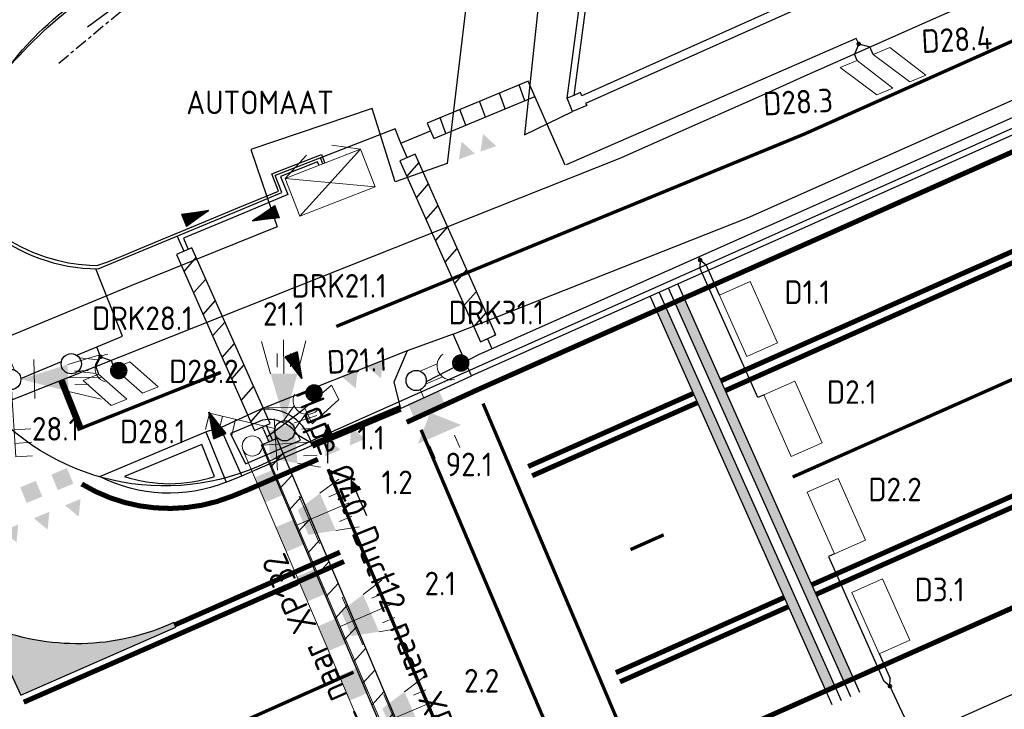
# Model space of a CAD drawing. Header units: metres. Extents: x 144112 to 146497, y 457631 to 458575.
# Tile 35 of 59: x 145889 to 145918, y 458282 to 458302. Entities that reach past the tile are written whole.
import ezdxf
from ezdxf.enums import TextEntityAlignment as Align

# ---------------------------------------------------------------- set-up
doc = ezdxf.new("R2010")
doc.units = ezdxf.units.M
doc.header["$LTSCALE"] = 0.25
for name, pattern in [('N225DO-1044A$0$PROFIEL', [3.8999999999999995, 3, -0.3, 0.3, -0.3]), ('N237M200$0$030270', [0.75, 0.0675, -0.6825]), ('N237M200$0$050050', [0.25, 0.1175, -0.1325]), ('N237M200$0$13', [1, 0.25, -0.75])]:
    doc.linetypes.add(name, pattern=pattern)
doc.layers.get('0').update_dxf_attribs({"linetype": 'CONTINUOUS', "lineweight": 0})
for name, color, linetype, lineweight in [('INSTALLATIE', 3, 'CONTINUOUS', 0), ('LUSSEN', 7, 'CONTINUOUS', 0), ('VRI-AUTOMAAT', 3, 'CONTINUOUS', 0)]:
    doc.layers.add(name, color=color, linetype=linetype, lineweight=lineweight)
for name, color, linetype in [('INSTALLATIE-T-CODE', 1, 'CONTINUOUS'), ('KABEL-500', 3, 'CONTINUOUS'), ('LUS-T-CODE', 1, 'CONTINUOUS'), ('MASTEN', 7, 'CONTINUOUS'), ('MOF', 6, 'CONTINUOUS'), ('N237M200$0$TM-HULPLIJNEN', 252, 'CONTINUOUS'), ('N237M200$0$TM-L_03-27_10', 252, 'N237M200$0$030270'), ('N237M200$0$TM-L_05-05_10', 252, 'N237M200$0$050050'), ('N237M200$0$TM-L_1-3_10', 252, 'N237M200$0$13'), ('N237M200$0$TM-L_C_10', 252, 'CONTINUOUS'), ('N237M200$0$TM-L_C_15', 252, 'CONTINUOUS'), ('N237M200$0$TM-L_C_20', 252, 'CONTINUOUS'), ('N237M200$0$TM-L_C_30', 252, 'CONTINUOUS'), ('N237M200$0$TM-SYMBOOL', 252, 'CONTINUOUS'), ('NW-WERKGRENS', 8, 'N225DO-1044A$0$PROFIEL'), ('ONDERGROND', 7, 'CONTINUOUS'), ('TER-T01', 3, 'CONTINUOUS'), ('TER-T02', 3, 'RASTER'), ('TER-T04', 3, 'HAAG'), ('VRI - BUIS', 1, 'CONTINUOUS'), ('VRI - INST-T-CODE', 1, 'CONTINUOUS'), ('VRI - Koppelkabel', 30, 'CONTINUOUS'), ('VRI - uitslijper', 1, 'CONTINUOUS'), ('VRI131 lussen$0$LUS-T-CODE', 1, 'CONTINUOUS'), ('WEG-NW-VERHARDING', 42, 'CONTINUOUS'), ('WEG-T01', 7, 'CONTINUOUS'), ('WEG-T21', 12, 'CONTINUOUS'), ('X-VRI bestaand installatie', 252, 'CONTINUOUS')]:
    doc.layers.add(name, color=color, linetype=linetype)
doc.styles.add('I020-1', font='ISO', dxfattribs={"height": 2})
doc.styles.add('ISO', font='ISO')
doc.styles.add('VRI131 kabel1$0$ISO', font='ISO')
doc.styles.add('VRI131 lussen$0$I020-1', font='ISO', dxfattribs={"height": 2})
doc.linetypes.add('HAAG', pattern='A,0.25,-0.25,[151,BLOK.SHX,S=0.25,R=0,X=0,Y=0],-0.25,0.25', length=1)
doc.linetypes.add('RASTER', pattern='A,0.25,-0.25,[150,BLOK.SHX,S=0.25,R=0,X=0,Y=0],-0.25,0.25', length=1)

# ---------------------------------------------------------------- blocks, each defined once
blk = doc.blocks.new('V_MAST')
blk.add_circle((0, 0), 0.3)
blk = doc.blocks.new('V_AUT')
for p, q in [((-1.2, -0.6000000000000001), (1.2, 0.6000000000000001)), ((-1.2, 0.6000000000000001), (1.2, -0.6000000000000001)), ((-1.2, 0.6000000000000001), (1.2, 0.6000000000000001)), ((-1.2, -0.6000000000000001), (-1.2, 0.6000000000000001)), ((1.2, 0.6000000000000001), (1.2, -0.6000000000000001)), ((1.2, -0.6000000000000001), (-1.2, -0.6000000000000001))]:
    blk.add_line(p, q)
at = {"style": 'I020-1'}
blk.add_attdef('INST', (-1.2, 0.8933341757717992), '', height=1, dxfattribs=at)
blk = doc.blocks.new('V_1X2')
blk.add_lwpolyline([(-1, 0), (1, 0), (1, -1), (-1, -1), (-1, 0)])
at = {"layer": 'LUS-T-CODE', "style": 'I020-1'}
blk.add_attdef('LUS', text='', height=1, rotation=270, dxfattribs=at).set_placement((0.02205129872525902, -2.415812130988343), align=Align.MIDDLE)
blk = doc.blocks.new('V_1X1S')
blk.add_lwpolyline([(-1, -0.5), (0, 0), (0, -0.5), (-1, -1)], close=True)
at = {"layer": 'LUS-T-CODE', "style": 'ISO'}
blk.add_attdef('LUS', text='', height=1, rotation=270, dxfattribs=at).set_placement((-0.2276667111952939, -3.096092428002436), align=Align.MIDDLE)
blk = doc.blocks.new('V_DRKW')
for p, q in [((0.2226397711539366, 0.2010759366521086), (0.7707390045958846, 0.2010759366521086)), ((0.2112448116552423, -0.213015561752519), (0.7592209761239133, -0.213015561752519))]:
    blk.add_line(p, q)
at = {"const_width": 0.2588071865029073}
blk.add_lwpolyline([(1.294329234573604, -0.01652630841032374, 1.135206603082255), (1.553136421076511, -0.05422897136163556, 0.8439146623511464)], format="xyb", close=True, dxfattribs=at)
blk.add_arc((1.132484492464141, -0.01619201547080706), 0.4219776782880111, 101.0944281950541, 258.9055718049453)
at = {"layer": 'VRI - INST-T-CODE', "style": 'I020-1'}
for tag, p in [('INST', (4.034094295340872, -0.006399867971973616)), ('INST1', (4.034094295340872, -1.345365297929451))]:
    blk.add_attdef(tag, text='', height=1, dxfattribs=at).set_placement(p, align=Align.MIDDLE)
blk = doc.blocks.new('V_VGLNT')
for p, q in [((1.948205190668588, 0.3999999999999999), (2.348205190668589, 0.3999999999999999)), ((0.5482051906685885, 0), (0.3, 0)), ((1.948205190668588, -0.4000000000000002), (2.348205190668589, -0.4000000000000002))]:
    blk.add_line(p, q)
for points in [[(1.048205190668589, -1.776356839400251e-16), (1.748205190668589, 0.7000000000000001), (1.748205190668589, -0.7000000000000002)], [(0.5482051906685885, 0.5), (1.048205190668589, 0.5), (0.5482051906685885, -0.5000000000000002), (1.048205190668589, -0.5000000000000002)]]:
    blk.add_solid(points)
at = {"layer": 'VRI - INST-T-CODE', "style": 'I020-1'}
blk.add_attdef('INST', text='', height=1, dxfattribs=at).set_placement((4.114791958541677, -0.0007136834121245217), align=Align.MIDDLE)
blk = doc.blocks.new('V_SECLNT')
for p, q in [((1.5, 0), (1.5, 0.5)), ((1.9, 0), (1.9, 0.5)), ((2.3, 0), (2.3, 0.5)), ((0.3, 0), (2.3, 0))]:
    blk.add_line(p, q)
blk = doc.blocks.new('V_3X20LNT_S')
for p, q in [((1.7, 0.4), (2.665925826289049, 0.6588190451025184)), ((0.7000000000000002, 0.5795369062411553), (0.6999999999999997, -0.5795369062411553)), ((1.7, 0), (2.7, 0)), ((1.9, 0.2), (2.3, 0.2)), ((1.9, -0.2), (2.3, -0.2)), ((1.7, -0.4), (2.665925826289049, -0.6588190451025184))]:
    blk.add_line(p, q)
blk.add_solid([(0.3, 0), (1.7, 0.4), (1.7, -0.4)])
at = {"layer": 'VRI - INST-T-CODE', "style": 'I020-1'}
blk.add_attdef('LNT', text='', height=1, dxfattribs=at).set_placement((4.1291795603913, 0.0004062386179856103), align=Align.MIDDLE)
blk = doc.blocks.new('V_3X30LNT_S')
for p, q in [((1.3, 0.6000000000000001), (1.979207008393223, 0.769345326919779)), ((1.5, 0.4), (1.9, 0.4)), ((0.3, 0), (1.975461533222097, 0)), ((1.5, -0.4), (1.9, -0.4)), ((1.3, -0.6000000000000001), (1.979207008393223, -0.769345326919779))]:
    blk.add_line(p, q)
blk.add_solid([(0.5000000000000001, 0.4), (0.5000000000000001, -0.4), (1.3, 0.6000000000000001), (1.3, -0.6000000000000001)])
at = {"layer": 'INSTALLATIE'}
blk.add_line((0.7000000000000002, 0.7693453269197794), (0.7000000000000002, -0.7693453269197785), dxfattribs=at)
at = {"layer": 'INSTALLATIE-T-CODE', "style": 'I020-1'}
blk.add_attdef('LNT', text='', height=1, dxfattribs=at).set_placement((3.534426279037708, -0.0006629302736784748), align=Align.MIDDLE)
blk = doc.blocks.new('N237M200$0$dht')
at = {"layer": 'N237M200$0$TM-SYMBOOL'}
blk.add_hatch(color=256, dxfattribs=at).paths.add_polyline_path([(0, 0), (0, 0.5000000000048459), (0.4666666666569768, 0.249999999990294)])
blk = doc.blocks.new('N237M200$0$dbl')
at = {"layer": 'N237M200$0$TM-SYMBOOL'}
blk.add_hatch(color=256, dxfattribs=at).paths.add_polyline_path([(0, 0), (0.5000000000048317, 0), (0.5000000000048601, 0.5000000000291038), (0, 0.5000000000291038)])
blk = doc.blocks.new('N237_ondergrond1')
at = {"layer": 'N237M200$0$TM-SYMBOOL'}
h = blk.add_hatch(color=8, dxfattribs=at)
edge = h.paths.add_edge_path()
edge.add_arc((145890.5268942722, 458290.5557650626), 6.89504190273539, 247.6982251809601, 294.68788052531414, ccw=False)
edge.add_line((145887.9103305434, 458284.1764863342), (145888.8575386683, 458282.1306638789))
edge.add_line((145888.8575386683, 458282.1306638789), (145893.4682457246, 458284.1541316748))
edge.add_line((145893.4682457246, 458284.1541316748), (145893.4067801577, 458284.2909538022))
at = {"layer": 'N237M200$0$TM-HULPLIJNEN', "color": 8}
blk.add_lwpolyline([(145893.4067801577, 458284.2909538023, -0.2079532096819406), (145887.9103305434, 458284.1764863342), (145888.8575386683, 458282.1306638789), (145893.4682457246, 458284.1541316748)], format="xyb", close=True, dxfattribs=at)
at = {"layer": 'N237M200$0$TM-L_03-27_10', "color": 8, "const_width": 0.1, "flags": 128}
blk.add_lwpolyline([(146068.1217270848, 458368.5132278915), (145912.1288226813, 458298.8015680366), (145898.2298488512, 458293.0874753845)], dxfattribs=at)
at = {"layer": 'N237M200$0$TM-L_05-05_10', "color": 8, "const_width": 0.1, "flags": 128}
for points in [[(145902.5889378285, 458290.7978170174), (145907.0800932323, 458280.2110553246)], [(145900.747761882, 458290.0167465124), (145905.2389172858, 458279.4299848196)], [(145897.9859979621, 458288.8451407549), (145902.4771533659, 458278.2583790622)]]:
    blk.add_lwpolyline(points, dxfattribs=at)
at = {"layer": 'N237M200$0$TM-L_1-3_10', "color": 8, "const_width": 0.1, "flags": 128}
for points in [[(145927.3231180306, 458295.5154479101), (145911.786880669, 458288.6143372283)], [(145907.9538381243, 458286.8958361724), (145906.9698437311, 458286.4583793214)], [(145898.7430610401, 458282.8147759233), (145872.6046725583, 458271.1785182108)]]:
    blk.add_lwpolyline(points, dxfattribs=at)
at = {"layer": 'N237M200$0$TM-L_C_10', "color": 8, "const_width": 0.1, "flags": 128}
blk.add_lwpolyline([(145894.8000678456, 458291.7229022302), (145890.6682142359, 458290.0718284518)], dxfattribs=at)
at = {"layer": 'N237M200$0$TM-L_C_15', "color": 8, "const_width": 0.15, "flags": 128}
for points in [[(145907.2518459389, 458279.8061918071), (145963.9577126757, 458305.0291497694), (145977.885704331, 458311.2599404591), (145980.509778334, 458312.5405799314), (146018.901284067, 458332.6918003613, -0.0139921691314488), (146023.6178659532, 458335.0189421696, -0.000173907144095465), (146068.1217270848, 458354.8877722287, -0.000173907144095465)], [(145909.606703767, 458274.2850246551, -0.0001767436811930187), (146068.1217270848, 458344.0127012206, -0.0001767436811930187)], [(145900.322189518, 458290.2419371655), (145902.4351895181, 458291.2109371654, 0.001011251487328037), (145933.3961692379, 458305.0145319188), (145947.0873480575, 458311.0544126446, 0.001781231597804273), (145971.325739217, 458321.9278202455), (145986.0374884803, 458326.9419088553), (145996.127562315, 458330.3116695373), (146023.502333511, 458342.5782718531)], [(145890.6691039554, 458288.406899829, 0.235918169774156), (145895.1208276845, 458288.0381995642), (145895.6060495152, 458288.2363013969), (145897.6850495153, 458289.1403013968)], [(145898.3391704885, 458286.3788997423, -0.0002289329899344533), (145893.4381057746, 458284.2228090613, -0.0002345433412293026)], [(145898.4602257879, 458286.104408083, -0.00044428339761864), (145888.9463443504, 458281.9239233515, -0.0008182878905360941)]]:
    blk.add_lwpolyline(points, format="xyb", dxfattribs=at)
for points in [[(145925.9093390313, 458298.6898552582), (145909.6495768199, 458291.4704986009)], [(145926.0318992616, 458298.4160320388), (145909.7794759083, 458291.1790504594)], [(145928.6100637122, 458292.6129666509), (145912.3502226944, 458285.4111934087)], [(145928.7310781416, 458292.3384567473), (145912.4771066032, 458285.1265102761)], [(145908.8314409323, 458291.0953373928), (145903.9278426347, 458288.926016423)], [(145908.953570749, 458290.821320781), (145904.0490002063, 458288.6515699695)], [(145911.5329464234, 458285.0341035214), (145906.5334820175, 458282.8024808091)], [(145911.6550757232, 458284.7600880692), (145906.6559629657, 458282.528622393)]]:
    blk.add_lwpolyline(points, dxfattribs=at)
at = {"layer": 'N237M200$0$TM-L_C_20', "color": 8, "const_width": 0.2}
for points in [[(145890.6507699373, 458290.0110233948), (145890.6507699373, 458290.0110233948), (145890.0630619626, 458291.4882067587)], [(145897.508, 458289.554), (145900.137, 458290.652)]]:
    blk.add_lwpolyline(points, dxfattribs=at)
at = {"layer": 'N237M200$0$TM-L_C_30', "color": 8}
for p, q in [((145907.8233370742, 458294.0940940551), (145913.2245849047, 458281.9755822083)), ((145908.0973524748, 458294.2162233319), (145913.4986003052, 458282.0977114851)), ((145908.3713678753, 458294.3383526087), (145913.7726157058, 458282.2198407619)), ((145907.5493216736, 458293.9719647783), (145912.9505695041, 458281.8534529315))]:
    blk.add_line(p, q, dxfattribs=at)
for points in [[(145908.2804230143, 458293.805477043), (145908.5544384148, 458293.9276063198), (145913.3174339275, 458282.5041855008), (145913.591449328, 458282.6263147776)], [(145907.7321036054, 458293.5618660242), (145908.0062654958, 458293.683666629), (145912.7692198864, 458282.2603380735), (145913.043235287, 458282.3824673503)]]:
    blk.add_solid(points, dxfattribs=at)
at = {"layer": 'NW-WERKGRENS', "color": 8, "ltscale": 0.5, "flags": 128}
blk.add_lwpolyline([(145889.9852046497, 458300.9099145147), (145892.064012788, 458302.6422572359), (145892.6414977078, 458302.8848591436), (145889.096546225, 458311.3231935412), (145886.4453940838, 458310.2094422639, -0.4462728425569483), (145870.7143847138, 458320.1365715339), (145867.02677488, 458329.2139714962), (145859.4124082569, 458326.134247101, -0.2271883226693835), (145858.8196824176, 458324.1506172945, -0.3800267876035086)], format="xyb", dxfattribs=at)
blk.add_lwpolyline([(145889.9852046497, 458300.9099145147), (145892.064012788, 458302.6422572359), (145892.6414977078, 458302.8848591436), (145889.096546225, 458311.3231935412), (145886.4453940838, 458310.2094422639, -0.4462728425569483), (145870.7143847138, 458320.1365715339), (145867.02677488, 458329.2139714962), (145859.4124082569, 458326.134247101, -0.2271883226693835), (145858.8196824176, 458324.1506172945, -0.3800267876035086)], format="xyb", dxfattribs=at)
at = {"layer": 'TER-T01', "color": 8}
for points in [[(145960.9276478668, 458324.6114106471), (145960.861, 458324.804), (145960.478, 458324.623), (145960.48, 458324.565), (145905.521, 458299.941), (145905.482, 458300.034), (145905.236106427, 458299.9310761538)], [(145905.236106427, 458299.9310761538), (145905.085, 458299.869)]]:
    blk.add_lwpolyline(points, dxfattribs=at)
at = {"layer": 'TER-T02', "color": 8, "flags": 128}
blk.add_lwpolyline([(145909.769319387, 458335.0988421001), (145908.476, 458324.009), (145905.2874123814, 458299.9525513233)], dxfattribs=at)
at = {"layer": 'TER-T04', "color": 8, "flags": 128}
blk.add_lwpolyline([(145890.845, 458301.989), (145894.2457487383, 458304.5116587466)], dxfattribs=at)
at = {"layer": 'WEG-NW-VERHARDING', "color": 8, "flags": 128}
blk.add_lwpolyline([(145997.225102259, 458330.6828897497), (146207.5447959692, 458424.4946024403), (145997.2251022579, 458330.6828897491), (145964.8418474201, 458319.7362618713), (145896.7005351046, 458289.3287119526, -0.7995036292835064), (145887.3178438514, 458299.2519086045, -0.1071647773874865), (145891.9000025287, 458303.6580151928), (145892.231, 458303.862)], format="xyb", dxfattribs=at)
blk.add_lwpolyline([(145997.225102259, 458330.6828897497), (146207.5447959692, 458424.4946024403), (145997.2251022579, 458330.6828897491), (145964.8418474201, 458319.7362618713), (145896.7005351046, 458289.3287119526, -0.7995036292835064), (145887.3178438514, 458299.2519086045, -0.1071647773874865), (145891.9000025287, 458303.6580151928), (145892.231, 458303.862)], format="xyb", dxfattribs=at)
at = {"layer": 'WEG-T01', "color": 8}
for points in [[(146080.913, 458375.865, -0.0006945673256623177), (145906.67, 458298.086), (145888.093, 458290.706)], [(145886.164, 458294.677, -0.08259540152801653), (145886.4516216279, 458296.5500911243, -0.04484787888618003), (145887.826, 458299.74, -0.08070507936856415), (145889.5148398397, 458301.9272522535, -0.06673967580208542), (145892.231, 458303.862), (145899.961, 458309.431)], [(145897.508, 458289.554, 0.3881650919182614), (145895.972, 458290.621)], [(145894.956, 458288.457, -0.2162726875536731), (145891.202, 458288.627)]]:
    blk.add_lwpolyline(points, format="xyb", dxfattribs=at)
for points in [[(145905.085, 458299.869), (145909.769319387, 458335.0988421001)], [(145961.006, 458324.385), (145960.626, 458324.222), (145960.595, 458324.262), (145905.635, 458299.709), (145905.676, 458299.649), (145905.25, 458299.472)], [(145906.027, 458319.521), (145903.821, 458298.783), (145905.25, 458299.472)], [(145903.368, 458313.35), (145901.5260000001, 458297.933), (145899.979, 458297.385), (145899.299, 458299.566), (145895.692, 458298.341), (145896.474, 458296.042), (145892.127, 458294.296), (145887.0860603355, 458292.2027863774)], [(145901.7, 458292.86), (145910.449, 458296.318), (145922.237, 458301.548)], [(145922.533, 458300.647), (145902.25, 458291.621)], [(145905.25, 458299.472), (145905.085, 458299.869)], [(145901.7, 458292.86), (145900.335, 458292.362)], [(145902.25, 458291.621), (145901.7, 458292.86)], [(145900.335, 458292.362), (145895.972, 458290.621)], [(145900.335, 458292.362), (145899.939, 458291.434), (145900.137, 458290.652)], [(145900.137, 458290.652), (145902.25, 458291.621)], [(145895.972, 458290.621), (145894.786, 458290.076)], [(145894.786, 458290.076), (145894.357, 458289.958)], [(145895.429, 458288.65), (145894.786, 458290.076)], [(145891.202, 458288.627), (145894.357, 458289.958)], [(145894.357, 458289.958), (145894.956, 458288.457)], [(145895.8131761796, 458288.8170491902), (145897.508, 458289.554)], [(145894.956, 458288.457), (145895.429, 458288.65)], [(145895.429, 458288.65), (145895.8131761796, 458288.8170491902)]]:
    blk.add_lwpolyline(points, dxfattribs=at)
at = {"layer": 'WEG-T21', "color": 8}
blk.add_lwpolyline([(145896.043, 458290.306), (145895.09, 458289.911), (145895.531, 458289.01), (145895.6937079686, 458289.0794339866)], dxfattribs=at)
blk.add_lwpolyline([(145895.6937079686, 458289.0794339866), (145897.169, 458289.709, 0.3443444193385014), (145896.043, 458290.306)], format="xyb", dxfattribs=at)
blk.add_lwpolyline([(145894.236, 458289.582), (145891.936, 458288.632, 0.1616895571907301), (145894.616, 458288.634)], format="xyb", close=True, dxfattribs=at)
at = {"layer": 'N237M200$0$TM-SYMBOOL', "color": 8}
for name, p, rotation in [('N237M200$0$dht', (145902.982159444, 458298.4467474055), 109.5126370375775), ('N237M200$0$dht', (145902.3441918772, 458298.2206728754), 109.5126370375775), ('N237M200$0$dht', (145899.1515160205, 458291.8871338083), 291.7179183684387), ('N237M200$0$dht', (145898.4014651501, 458291.588380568), 291.7179183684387), ('N237M200$0$dht', (145899.0909248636, 458289.7513335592), 113.6282204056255), ('N237M200$0$dht', (145898.3512497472, 458289.4277434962), 113.6282204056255), ('N237M200$0$dbl', (145889.7679410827, 458288.687339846), 292.4077845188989), ('N237M200$0$dbl', (145888.8434468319, 458288.3061438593), 292.4077845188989), ('N237M200$0$dht', (145890.1713288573, 458287.7717899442), 292.4077845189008), ('N237M200$0$dht', (145889.2468346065, 458287.3905939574), 292.4077845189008), ('N237M200$0$dht', (145888.3223403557, 458287.0093979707), 292.4077845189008)]:
    blk.add_blockref(name, p, dxfattribs=dict(at, rotation=rotation))

msp = doc.modelspace()

# ---------------------------------------------------------------- hatches: boundary and pattern name
at = {"layer": 'VRI - BUIS'}
h = msp.add_hatch(dxfattribs=at)
h.set_pattern_fill('LINE', color=256, scale=0.2, angle=110.295, style=0)
h.set_pattern_definition([(110.295, (0, 0), (-0.595578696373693, -0.2202521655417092), [])])
h.paths.add_polyline_path([(145901.1249960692, 458298.6693263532), (145904.1226259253, 458299.9140704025), (145903.9308769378, 458300.3758412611), (145900.9332470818, 458299.1310972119)])
h = msp.add_hatch(dxfattribs=at)
h.set_pattern_fill('LINE', color=256, scale=0.2, angle=228.618, style=0)
h.set_pattern_definition([(228.618, (0, 0), (0.4764524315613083, -0.4197833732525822), [])])
h.paths.add_polyline_path([(145902.9695692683, 458292.8361397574), (145900.5762271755, 458298.2074496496), (145900.1195146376, 458298.0039461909), (145902.5128567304, 458292.6326362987)])
h = msp.add_hatch(dxfattribs=at)
h.set_pattern_fill('LINE', color=256, scale=0.2, angle=228.546, style=0)
h.set_pattern_definition([(228.546, (0, 0), (0.475924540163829, -0.4203817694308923), [])])
h.paths.add_polyline_path([(145896.2614019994, 458290.2002012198), (145893.9430669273, 458295.4227778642), (145893.486070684, 458295.2199123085), (145895.8044057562, 458289.9973356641)])
h = msp.add_hatch(dxfattribs=at)
h.set_pattern_fill('LINE', color=256, scale=0.2, angle=227.7, style=0)
h.set_pattern_definition([(227.7, (0, 0), (0.469665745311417, -0.4273629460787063), [])])
h.paths.add_polyline_path([(145902.1116847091, 458276.4576265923), (145896.4671096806, 458289.7569122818), (145896.006850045, 458289.5615637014), (145901.6514250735, 458276.2622780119)])

# ---------------------------------------------------------------- linework, layer by layer
at = {"layer": 'INSTALLATIE'}
for p, q in [((145901.4286805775, 458275.4037345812), (145895.4554923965, 458289.4262200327)), ((145901.9795121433, 458275.6415386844), (145896.0074981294, 458289.6613575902))]:
    msp.add_line(p, q, dxfattribs=at)
for points in [[(145896.3602044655, 458288.8333489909), (145896.6737212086, 458288.0973413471), (145895.8081987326, 458288.5982114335), (145896.1217154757, 458287.8622037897)], [(145896.9872379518, 458287.3613337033), (145897.300754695, 458286.6253260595), (145896.4352322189, 458287.126196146), (145896.7487489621, 458286.390188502)], [(145897.6142714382, 458285.8893184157), (145897.9277881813, 458285.1533107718), (145897.0622657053, 458285.6541808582), (145897.3757824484, 458284.9181732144)], [(145898.2413049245, 458284.4173031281), (145898.5548216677, 458283.6812954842), (145897.6892991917, 458284.1821655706), (145898.0028159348, 458283.4461579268)], [(145898.8683384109, 458282.9452878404), (145899.181855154, 458282.2092801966), (145898.316332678, 458282.710150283), (145898.6298494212, 458281.9741426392)]]:
    msp.add_solid(points, dxfattribs=at)
at = {"layer": 'KABEL-500'}
for p, q in [((145899.9833334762, 458298.9559655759), (145896.413166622, 458297.5749054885)), ((145900.1466518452, 458298.5337726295), (145899.9833334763, 458298.9559655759)), ((145900.1466518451, 458298.5337726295), (145901.0291215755, 458298.9002117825)), ((145900.3385534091, 458298.1015461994), (145900.1466518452, 458298.5337726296)), ((145897.8349964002, 458297.917164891), (145897.7632799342, 458298.0971745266)), ((145896.6110286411, 458297.0634140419), (145896.4131666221, 458297.5749054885)), ((145895.3335419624, 458296.5351636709), (145896.6110286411, 458297.0634140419)), ((145891.1545256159, 458294.7998574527), (145895.3335419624, 458296.5351636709)), ((145893.7076124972, 458295.3182571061), (145893.5033805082, 458295.7752024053)), ((145909.0355392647, 458295.0620443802), (145908.997663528, 458295.1479893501)), ((145891.8824843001, 458292.7965947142), (145891.091247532, 458294.800626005)), ((145890.5210510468, 458292.2312694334), (145891.8824843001, 458292.7965947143)), ((145902.860769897, 458292.4206720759), (145902.7247433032, 458292.7270494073)), ((145888.8591278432, 458291.5411678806), (145890.0653764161, 458292.042053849)), ((145896.0729467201, 458290.0260971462), (145896.0392142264, 458290.1015696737)), ((145896.1672743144, 458289.8035854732), (145896.700253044, 458290.205839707)), ((145896.1975028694, 458289.7322785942), (145896.2298830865, 458289.6562258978)), ((145897.4897058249, 458289.6161409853), (145896.988597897, 458289.917207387)), ((145914.6755537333, 458280.5420645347), (145933.5484890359, 458288.9537740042)), ((145914.6764098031, 458282.3985998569), (145915.3954896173, 458280.8629415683))]:
    msp.add_line(p, q, dxfattribs=at)
for points in [[(145913.7476437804, 458301.4797357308), (145913.6759183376, 458301.6443122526), (145905.0601942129, 458297.8894229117)], [(145922.385, 458301.0974999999), (145902.4753099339, 458292.249368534)], [(145905.032486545, 458297.8773474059), (145904.0267514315, 458300.1449558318)], [(145891.2264561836, 458292.1873460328), (145891.119360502, 458292.4797130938)], [(145902.4753099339, 458292.249368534), (145900.8981475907, 458291.4378471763)], [(145896.0729467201, 458290.0260971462), (145896.1975028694, 458289.7322785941)]]:
    msp.add_lwpolyline(points, dxfattribs=at)
msp.add_arc((145891.1862168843, 458300.0144877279), 5.214726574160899, 230.2651228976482, 269.6517962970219, dxfattribs=at)
at = {"layer": 'LUSSEN'}
for points in [[(145914.6732831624, 458301.3741576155), (145914.1762567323, 458301.1622888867), (145915.2630982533, 458300.3543046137), (145915.7386509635, 458300.5544997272)], [(145913.6979367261, 458300.9873492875), (145913.200910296, 458300.7754805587), (145914.287751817, 458299.9674962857), (145914.7633045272, 458300.1676913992)], [(145897.2952419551, 458290.6562340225), (145898.0840853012, 458291.3426349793), (145898.3068521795, 458290.9124434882), (145897.5094458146, 458290.1905361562)]]:
    msp.add_lwpolyline(points, close=True, dxfattribs=at)
at = {"layer": 'MOF'}
for points, const_width in [([(145913.7697754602, 458301.5059014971, 1.135206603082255), (145913.7327647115, 458301.4488638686, 0.8439146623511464)], 0.06728308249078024), ([(145909.0011020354, 458295.0601855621, -1.135206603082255), (145909.0686464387, 458295.0523855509, -0.8439146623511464)], 0.06728308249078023), ([(145891.2501138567, 458292.2121406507, 1.135206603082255), (145891.2097565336, 458292.1574197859, 0.8439146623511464)], 0.06728308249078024), ([(145914.710856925, 458282.4002653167, -1.135206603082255), (145914.643357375, 458282.4084443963, -0.8439146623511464)], 0.06728308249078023)]:
    msp.add_lwpolyline(points, format="xyb", close=True, dxfattribs=dict(at, const_width=const_width))
at = {"layer": 'VRI - BUIS', "color": 0}
for p, q in [((145893.6366152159, 458296.422330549), (145894.4335735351, 458296.5271725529)), ((145893.6366152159, 458296.422330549), (145893.7788709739, 458296.0608047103)), ((145894.4335735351, 458296.5271725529), (145893.6543971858, 458296.3771398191)), ((145894.4335735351, 458296.5271725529), (145893.6721791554, 458296.3319490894)), ((145894.4335735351, 458296.5271725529), (145893.6899611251, 458296.2867583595)), ((145894.4335735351, 458296.5271725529), (145893.7077430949, 458296.2415676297)), ((145894.4335735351, 458296.5271725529), (145893.7077430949, 458296.2415676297)), ((145893.7213476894, 458296.2069931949), (145894.4335735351, 458296.5271725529)), ((145894.4335735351, 458296.5271725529), (145893.7255250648, 458296.1963768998)), ((145893.7298542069, 458296.1853749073), (145894.4335735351, 458296.5271725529)), ((145894.4335735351, 458296.5271725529), (145893.7433070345, 458296.1511861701)), ((145894.4335735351, 458296.5271725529), (145893.7610890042, 458296.1059954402)), ((145894.4335735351, 458296.5271725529), (145893.7788709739, 458296.0608047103)), ((145895.7433108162, 458296.2212980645), (145896.4055255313, 458296.6769361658)), ((145895.7433108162, 458296.2212980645), (145896.4225687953, 458296.6314616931)), ((145895.7433108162, 458296.2212980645), (145896.4396120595, 458296.5859872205)), ((145896.4525060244, 458296.5515838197), (145895.7433108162, 458296.2212980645)), ((145895.7433108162, 458296.2212980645), (145896.4566553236, 458296.5405127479)), ((145896.4606591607, 458296.5298297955), (145895.7433108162, 458296.2212980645)), ((145895.7433108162, 458296.2212980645), (145896.4736985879, 458296.4950382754)), ((145895.7433108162, 458296.2212980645), (145896.4736985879, 458296.4950382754)), ((145895.7433108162, 458296.2212980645), (145896.490741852, 458296.4495638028)), ((145896.5418716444, 458296.313140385), (145896.4055255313, 458296.6769361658)), ((145895.7433108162, 458296.2212980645), (145896.5077851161, 458296.4040893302)), ((145895.7433108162, 458296.2212980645), (145896.5248283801, 458296.3586148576)), ((145896.5418716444, 458296.313140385), (145895.7433108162, 458296.2212980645)), ((145897.071758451, 458292.3341963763), (145896.7152402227, 458292.1798189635)), ((145897.071758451, 458292.3341963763), (145897.2034407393, 458291.5412309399)), ((145897.2034407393, 458291.5412309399), (145896.7152402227, 458292.1798189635)), ((145897.2034407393, 458291.5412309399), (145896.7598050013, 458292.19911614)), ((145897.2034407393, 458291.5412309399), (145896.8043697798, 458292.2184133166)), ((145896.8380849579, 458292.2330124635), (145897.2034407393, 458291.5412309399)), ((145897.2034407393, 458291.5412309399), (145896.8489345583, 458292.2377104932)), ((145896.8594038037, 458292.2422438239), (145897.2034407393, 458291.5412309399)), ((145897.2034407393, 458291.5412309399), (145896.8934993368, 458292.2570076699)), ((145897.2034407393, 458291.5412309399), (145896.8934993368, 458292.2570076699)), ((145897.2034407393, 458291.5412309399), (145896.9380641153, 458292.2763048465)), ((145897.2034407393, 458291.5412309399), (145896.9826288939, 458292.2956020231)), ((145897.2034407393, 458291.5412309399), (145897.0271936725, 458292.3148991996)), ((145894.4464734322, 458290.5383497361), (145894.7726827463, 458289.8298389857)), ((145894.4464734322, 458290.5383497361), (145894.8167951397, 458289.8501490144)), ((145894.4464734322, 458290.5383497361), (145894.9050199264, 458289.8907690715)), ((145894.4464734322, 458290.5383497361), (145894.860907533, 458289.870459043)), ((145894.5962331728, 458289.7485988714), (145894.4464734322, 458290.5383497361)), ((145894.4464734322, 458290.5383497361), (145894.9491323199, 458289.9110791)), ((145894.4464734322, 458290.5383497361), (145894.6844579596, 458289.7892189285)), ((145894.4464734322, 458290.5383497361), (145894.6403455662, 458289.7689089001)), ((145894.4464734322, 458290.5383497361), (145894.728570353, 458289.8095289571)), ((145894.4464734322, 458290.5383497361), (145894.7726827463, 458289.8298389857)), ((145894.8275346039, 458289.8550936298), (145894.4464734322, 458290.5383497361)), ((145894.8064321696, 458289.8453777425), (145894.4464734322, 458290.5383497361)), ((145894.5962331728, 458289.7485988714), (145894.9491323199, 458289.9110791))]:
    msp.add_line(p, q, dxfattribs=at)
at = {"layer": 'VRI - BUIS', "flags": 128}
for points in [[(145901.1249960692, 458298.6693263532), (145904.1226259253, 458299.9140704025), (145903.9308769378, 458300.3758412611), (145900.9332470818, 458299.1310972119)], [(145902.9695692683, 458292.8361397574), (145900.5762271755, 458298.2074496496), (145900.1195146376, 458298.0039461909), (145902.5128567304, 458292.6326362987)], [(145896.2614019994, 458290.2002012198), (145893.9430669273, 458295.4227778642), (145893.486070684, 458295.2199123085), (145895.8044057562, 458289.9973356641)], [(145902.1116847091, 458276.4576265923), (145896.4671096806, 458289.7569122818), (145896.006850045, 458289.5615637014), (145901.6514250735, 458276.2622780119)]]:
    msp.add_lwpolyline(points, close=True, dxfattribs=at)
at = {"layer": 'VRI - BUIS', "color": 0, "flags": 128}
for points in [[(145893.6414248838, 458296.4101073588), (145894.4335735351, 458296.5271725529)], [(145894.4335735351, 458296.5271725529), (145893.6450746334, 458296.4008319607)], [(145893.6494625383, 458296.3896806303), (145894.4335735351, 458296.5271725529)], [(145893.658437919, 458296.3668707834), (145894.4335735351, 458296.5271725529)], [(145894.4335735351, 458296.5271725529), (145893.6635716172, 458296.353824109)], [(145893.667614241, 458296.3435502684), (145894.4335735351, 458296.5271725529)], [(145893.6766566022, 458296.320570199), (145894.4335735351, 458296.5271725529)], [(145894.4335735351, 458296.5271725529), (145893.6808733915, 458296.3098537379)], [(145893.685631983, 458296.2977603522), (145894.4335735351, 458296.5271725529)], [(145893.6941385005, 458296.2761420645), (145894.4335735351, 458296.5271725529)], [(145894.4335735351, 458296.5271725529), (145893.6981751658, 458296.2658833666)], [(145893.703381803, 458296.2526513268), (145894.4335735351, 458296.5271725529)], [(145893.7121043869, 458296.2304839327), (145894.4335735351, 458296.5271725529)], [(145894.4335735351, 458296.5271725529), (145893.717311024, 458296.2172518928)], [(145894.4335735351, 458296.5271725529), (145893.7346127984, 458296.1732815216)], [(145893.7388295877, 458296.1625650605), (145894.4335735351, 458296.5271725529)], [(145893.747871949, 458296.139584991), (145894.4335735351, 458296.5271725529)], [(145894.4335735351, 458296.5271725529), (145893.7519145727, 458296.1293111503)], [(145893.7570482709, 458296.1162644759), (145894.4335735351, 458296.5271725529)], [(145893.7660236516, 458296.093454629), (145894.4335735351, 458296.5271725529)], [(145894.4335735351, 458296.5271725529), (145893.7704115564, 458296.0823032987)], [(145893.7740613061, 458296.0730279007), (145894.4335735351, 458296.5271725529)], [(145896.410135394, 458296.6646362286), (145895.7433108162, 458296.2212980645)], [(145895.7433108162, 458296.2212980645), (145896.4136335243, 458296.6553025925)], [(145896.417839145, 458296.6440812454), (145895.7433108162, 458296.2212980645)], [(145896.426441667, 458296.6211281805), (145895.7433108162, 458296.2212980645)], [(145895.7433108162, 458296.2212980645), (145896.431362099, 458296.6079995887)], [(145896.4352367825, 458296.5976612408), (145895.7433108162, 458296.2212980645)], [(145896.4439035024, 458296.5745368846), (145895.7433108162, 458296.2212980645)], [(145895.7433108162, 458296.2212980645), (145896.4479451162, 458296.563753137)], [(145895.7433108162, 458296.2212980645), (145896.4645281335, 458296.5195066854)], [(145896.4695184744, 458296.5061915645), (145895.7433108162, 458296.2212980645)], [(145896.4778787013, 458296.4838849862), (145895.7433108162, 458296.2212980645)], [(145895.7433108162, 458296.2212980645), (145896.4828690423, 458296.4705698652)], [(145896.4867380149, 458296.4602467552), (145895.7433108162, 458296.2212980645)], [(145896.4948911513, 458296.438492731), (145895.7433108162, 458296.2212980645)], [(145895.7433108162, 458296.2212980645), (145896.4994520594, 458296.4263234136)], [(145896.5034936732, 458296.4155396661), (145895.7433108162, 458296.2212980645)], [(145896.5121603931, 458296.3924153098), (145895.7433108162, 458296.2212980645)], [(145895.7433108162, 458296.2212980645), (145896.5160350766, 458296.382076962)], [(145896.5209555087, 458296.3689483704), (145895.7433108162, 458296.2212980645)], [(145896.5295580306, 458296.3459953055), (145895.7433108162, 458296.2212980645)], [(145895.7433108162, 458296.2212980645), (145896.5337636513, 458296.3347739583)], [(145896.5372617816, 458296.3254403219), (145895.7433108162, 458296.2212980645)], [(145897.0597045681, 458292.3289768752), (145897.2034407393, 458291.5412309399)], [(145896.7272941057, 458292.1850384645), (145897.2034407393, 458291.5412309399)], [(145897.2034407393, 458291.5412309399), (145896.7364410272, 458292.1889992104)], [(145896.7474378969, 458292.1937610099), (145897.2034407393, 458291.5412309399)], [(145896.7699317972, 458292.2035011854), (145897.2034407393, 458291.5412309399)], [(145897.2034407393, 458291.5412309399), (145896.782797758, 458292.2090723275)], [(145896.7929292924, 458292.2134594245), (145897.2034407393, 458291.5412309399)], [(145896.8155910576, 458292.2232722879), (145897.2034407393, 458291.5412309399)], [(145897.2034407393, 458291.5412309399), (145896.8261590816, 458292.2278483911)], [(145897.2034407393, 458291.5412309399), (145896.869520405, 458292.2466244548)], [(145896.8825691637, 458292.252274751), (145897.2034407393, 458291.5412309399)], [(145896.9044295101, 458292.2617405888), (145897.2034407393, 458291.5412309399)], [(145897.2034407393, 458291.5412309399), (145896.9174782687, 458292.267390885)], [(145896.9275948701, 458292.2717715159), (145897.2034407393, 458291.5412309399)], [(145896.9489137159, 458292.2810028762), (145897.2034407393, 458291.5412309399)], [(145897.2034407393, 458291.5412309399), (145896.9608395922, 458292.2861669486)], [(145896.9714076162, 458292.2907430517), (145897.2034407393, 458291.5412309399)], [(145896.9940693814, 458292.3005559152), (145897.2034407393, 458291.5412309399)], [(145897.2034407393, 458291.5412309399), (145897.0042009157, 458292.3049430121)], [(145897.0170668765, 458292.3105141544), (145897.2034407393, 458291.5412309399)], [(145897.0395607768, 458292.3202543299), (145897.2034407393, 458291.5412309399)], [(145897.2034407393, 458291.5412309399), (145897.0505576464, 458292.3250161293)], [(145894.6081646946, 458289.7540923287), (145894.4464734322, 458290.5383497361)], [(145894.4464734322, 458290.5383497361), (145894.6172187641, 458289.7582609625)], [(145894.6281040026, 458289.7632726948), (145894.4464734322, 458290.5383497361)], [(145894.6503695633, 458289.7735241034), (145894.4464734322, 458290.5383497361)], [(145894.4464734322, 458290.5383497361), (145894.6631049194, 458289.7793876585)], [(145894.6731336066, 458289.7840050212), (145894.4464734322, 458290.5383497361)], [(145894.4464734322, 458290.5383497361), (145894.7060260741, 458289.7991492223)], [(145894.7389333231, 458289.814300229), (145894.4464734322, 458290.5383497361)], [(145894.4464734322, 458290.5383497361), (145894.748947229, 458289.8189107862)], [(145894.7835019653, 458289.8348203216), (145894.4464734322, 458290.5383497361)], [(145894.8498001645, 458289.8653450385), (145894.4464734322, 458290.5383497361)], [(145894.8949959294, 458289.8861538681), (145894.4464734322, 458290.5383497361)], [(145894.4464734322, 458290.5383497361), (145894.9281467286, 458289.901417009)], [(145894.937200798, 458289.9055856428), (145894.4464734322, 458290.5383497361)], [(145894.4464734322, 458290.5383497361), (145894.8822605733, 458289.880290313)], [(145894.7178308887, 458289.8045843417), (145894.4464734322, 458290.5383497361)], [(145894.6955653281, 458289.794332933), (145894.4464734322, 458290.5383497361)], [(145894.7618635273, 458289.8248576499), (145894.4464734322, 458290.5383497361)], [(145894.4464734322, 458290.5383497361), (145894.7964182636, 458289.8407671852)], [(145894.4464734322, 458290.5383497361), (145894.8393394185, 458289.8605287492)], [(145894.872231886, 458289.8756729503), (145894.4464734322, 458290.5383497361)], [(145894.9172614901, 458289.8964052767), (145894.4464734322, 458290.5383497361)]]:
    msp.add_lwpolyline(points, dxfattribs=at)
at = {"layer": 'VRI - Koppelkabel', "flags": 128}
for points in [[(145895.3037385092, 458296.6083052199), (145896.3469307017, 458297.0392665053), (145896.51425577, 458297.1013960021), (145896.3136171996, 458297.6200650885), (145897.7896402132, 458298.1936376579), (145897.8911359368, 458297.9388815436)], [(145897.7190333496, 458297.8723065), (145897.6768868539, 458297.978094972), (145896.5762482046, 458297.5445604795), (145896.7898716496, 458297.0022225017), (145895.382750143, 458296.4141692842)], [(145887.273067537, 458295.837238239), (145887.6048241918, 458295.9814941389), (145887.8791359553, 458296.1007709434), (145887.8791368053, 458296.100771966), (145888.2540951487, 458295.8166805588), (145888.3217445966, 458295.7708517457), (145888.4946481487, 458295.6605312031), (145888.5707024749, 458295.6149669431), (145888.8666447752, 458295.4537011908), (145889.2046329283, 458295.2983078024), (145889.583051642, 458295.1573642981), (145889.9431732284, 458295.0530869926), (145890.276038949, 458294.98101232), (145890.573384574, 458294.9355469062), (145890.9089007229, 458294.905074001), (145891.1176078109, 458294.8970891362), (145891.4459300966, 458295.0063782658), (145891.7146988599, 458295.1179825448), (145891.8568469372, 458295.1770085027), (145892.3058562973, 458295.3634563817), (145893.1379950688, 458295.7089959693), (145893.6401124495, 458295.9174965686), (145895.3037385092, 458296.6083052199)], [(145895.382750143, 458296.4141692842), (145893.6890918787, 458295.7063688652), (145893.8286756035, 458295.3723663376)], [(145896.1471663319, 458290.1494907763), (145896.3371924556, 458289.7017713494)]]:
    msp.add_lwpolyline(points, dxfattribs=at)
at = {"layer": 'VRI - uitslijper'}
for p, q in [((145913.6979367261, 458300.9873492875), (145913.6213627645, 458301.1778535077)), ((145914.1762567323, 458301.1622888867), (145914.0749957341, 458301.390317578)), ((145910.7518371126, 458290.972692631), (145909.0318793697, 458294.8314819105)), ((145909.6132049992, 458294.019609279), (145909.2148695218, 458294.9131398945)), ((145891.5478673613, 458292.0784993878), (145891.6369942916, 458291.8491852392)), ((145891.083179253, 458291.893894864), (145891.1709570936, 458291.6680517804)), ((145910.934864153, 458291.0542681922), (145910.7518371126, 458290.972692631)), ((145896.700253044, 458290.205839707), (145897.2952419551, 458290.6562340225)), ((145897.7909846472, 458289.7489842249), (145897.4897058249, 458289.6161409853)), ((145913.0315355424, 458286.3314906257), (145912.8478771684, 458286.2496336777)), ((145912.8478771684, 458286.2496336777), (145914.4982224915, 458282.5468357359)), ((145914.3519917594, 458283.3670809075), (145914.6825745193, 458282.6253687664))]:
    msp.add_line(p, q, dxfattribs=at)
for points in [[(145913.7476437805, 458301.4797357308), (145913.6213627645, 458301.1778535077)], [(145913.7476437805, 458301.4797357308), (145914.0749957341, 458301.390317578)], [(145909.0353701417, 458295.0605798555), (145909.0318939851, 458294.8324411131)], [(145909.0356604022, 458295.0617894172), (145909.2148936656, 458294.9131198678)], [(145891.2264561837, 458292.1873460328), (145891.082338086, 458291.8935608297)], [(145891.2264561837, 458292.1873460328), (145891.5478711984, 458292.0785007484)], [(145914.6762900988, 458282.398855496), (145914.4982224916, 458282.546835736)], [(145914.6765871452, 458282.4000634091), (145914.6813440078, 458282.6281790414)]]:
    msp.add_lwpolyline(points, dxfattribs=at)
at = {"layer": 'VRI-AUTOMAAT', "color": 3}
for p, q in [((145898.9540606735, 458298.3500564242), (145898.0991601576, 458298.4695927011)), ((145896.7156988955, 458297.4841831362), (145897.3411454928, 458298.176351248))]:
    msp.add_line(p, q, dxfattribs=at)
at = {"layer": 'X-VRI bestaand installatie'}
msp.add_line((145897.9817801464, 458289.0258853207), (145897.9857652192, 458290.1849522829), dxfattribs=at)
at = {"layer": 'X-VRI bestaand installatie', "color": 3}
msp.add_line((145899.133192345, 458287.4653141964), (145898.6690557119, 458288.5274014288), dxfattribs=at)
at = {"layer": 'X-VRI bestaand installatie'}
msp.add_lwpolyline([(145897.9858355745, 458290.2054152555, 0, 0.3499999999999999, 0), (145897.9844603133, 458289.8054176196, 0.3499999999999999, 0.3499999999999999, 0)], format="xyseb", dxfattribs=at)
at = {"layer": 'X-VRI bestaand installatie', "color": 3}
msp.add_lwpolyline([(145898.6608615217, 458288.546152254, 0, 0.35, 0), (145898.8210365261, 458288.1796226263, 0.35, 0.35, 0)], format="xyseb", dxfattribs=at)

# ---------------------------------------------------------------- block references
at = {"layer": 'INSTALLATIE'}
ref = msp.add_blockref('V_DRKW', (145896.7001670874, 458289.9837110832), dxfattribs=dict(at, rotation=54.55798014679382))
ref.add_attrib('INST', 'DRK21.1', dxfattribs={"layer": 'VRI - INST-T-CODE', "color": 1, "height": 0.7, "style": 'I020-1'}).set_placement((145898.3129086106, 458294.2959171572), align=Align.MIDDLE)
ref = msp.add_blockref('V_DRKW', (145888.5621560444, 458291.5130693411), dxfattribs=dict(at, rotation=113.5136182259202))
ref.add_attrib('INST', 'DRK38.1', dxfattribs={"layer": 'VRI - INST-T-CODE', "color": 1, "height": 0.7, "style": 'I020-1'}).set_placement((145887.1126995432, 458294.0463527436), align=Align.MIDDLE)
ref = msp.add_blockref('V_3X20LNT_S', (145896.6963222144, 458289.9848455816), dxfattribs=dict(at, rotation=90.65748574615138))
ref.add_attrib('LNT', '21.1', dxfattribs={"layer": 'VRI - INST-T-CODE', "color": 1, "height": 0.7, "style": 'I020-1'}).set_placement((145896.6740004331, 458293.4599167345), align=Align.MIDDLE)
ref = msp.add_blockref('V_DRKW', (145900.6015020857, 458291.4825846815), dxfattribs=dict(at, rotation=23.51361822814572))
ref.add_attrib('INST', 'DRK31.1', dxfattribs={"layer": 'VRI - INST-T-CODE', "color": 1, "height": 0.7, "style": 'I020-1'}).set_placement((145902.9841861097, 458293.4999169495), align=Align.MIDDLE)
ref = msp.add_blockref('V_DRKW', (145890.3610691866, 458291.9800333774), dxfattribs=dict(at, rotation=353.9080567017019))
ref.add_attrib('INST', 'DRK28.1', dxfattribs={"layer": 'VRI - INST-T-CODE', "color": 1, "height": 0.7, "style": 'I020-1'}).set_placement((145892.4712471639, 458293.3318475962), align=Align.MIDDLE)
ref = msp.add_blockref('V_3X20LNT_S', (145888.5631793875, 458291.5106775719), dxfattribs=dict(at, rotation=1.582042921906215))
ref.add_attrib('LNT', '28.1', dxfattribs={"layer": 'VRI - INST-T-CODE', "color": 1, "height": 0.7, "style": 'I020-1'}).set_placement((145889.8910379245, 458290.0467096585), align=Align.MIDDLE)
ref = msp.add_blockref('V_VGLNT', (145900.6004787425, 458291.4849764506), dxfattribs=dict(at, rotation=293.513618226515))
ref.add_attrib('INST', '92.1', dxfattribs={"layer": 'VRI - INST-T-CODE', "color": 1, "height": 0.7, "style": 'I020-1'}).set_placement((145902.17372644, 458288.9877217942), align=Align.MIDDLE)
for name, p, rotation in [('V_SECLNT', (145888.5607876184, 458291.5096542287), 273.7501561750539), ('V_SECLNT', (145896.6987139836, 458289.9858689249), 166.6964154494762), ('V_MAST', (145895.7350716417, 458289.5353887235), 293.513618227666)]:
    msp.add_blockref(name, p, dxfattribs=dict(at, rotation=rotation))
ref = msp.add_blockref('V_3X30LNT_S', (145895.7350716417, 458289.5353887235), dxfattribs=dict(at, rotation=3.949011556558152))
ref.add_attrib('LNT', '1.1', dxfattribs={"layer": 'VRI - INST-T-CODE', "color": 1, "height": 0.7, "style": 'I020-1'}).set_placement((145899.2611519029, 458289.7781387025), align=Align.MIDDLE)
ref = msp.add_blockref('V_3X30LNT_S', (145896.7864251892, 458287.0672506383), dxfattribs=dict(at, rotation=23.16416220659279))
ref.add_attrib('LNT', '1.2', dxfattribs={"layer": 'VRI - INST-T-CODE', "color": 1, "height": 0.7, "style": 'I020-1'}).set_placement((145900.0361723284, 458288.4569675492), align=Align.MIDDLE)
ref = msp.add_blockref('V_3X30LNT_S', (145898.067426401, 458284.0599896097), dxfattribs=dict(at, rotation=23.16416220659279))
ref.add_attrib('LNT', '2.1', dxfattribs={"layer": 'VRI - INST-T-CODE', "color": 1, "height": 0.7, "style": 'I020-1'}).set_placement((145901.3171735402, 458285.4497065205), align=Align.MIDDLE)
ref = msp.add_blockref('V_3X30LNT_S', (145899.2974731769, 458281.1723485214), dxfattribs=dict(at, rotation=23.16416220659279))
ref.add_attrib('LNT', '2.2', dxfattribs={"layer": 'VRI - INST-T-CODE', "color": 1, "height": 0.7, "style": 'I020-1'}).set_placement((145902.5472203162, 458282.5620654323), align=Align.MIDDLE)
at = {"layer": 'LUSSEN'}
ref = msp.add_blockref('V_1X2', (145910.0185565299, 458293.1054483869), dxfattribs=dict(at, rotation=113.9131577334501))
ref.add_attrib('LUS', 'D1.1', dxfattribs={"layer": 'LUS-T-CODE', "height": 0.7, "style": 'I020-1'}).set_placement((145912.2180589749, 458294.1048599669), align=Align.MIDDLE)
ref = msp.add_blockref('V_1X1S', (145892.9376204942, 458291.2938731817), dxfattribs=dict(at, rotation=291.879579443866))
ref.add_attrib('LUS', 'D28.2', dxfattribs={"layer": 'LUS-T-CODE', "height": 0.6999999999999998, "style": 'ISO'}).set_placement((145894.2966936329, 458291.7539876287), align=Align.MIDDLE)
ref = msp.add_blockref('V_1X1S', (145892.0075987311, 458290.9264111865), dxfattribs=dict(at, rotation=291.8795794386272))
ref.add_attrib('LUS', 'D28.1', dxfattribs={"layer": 'LUS-T-CODE', "height": 0.6999999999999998, "style": 'ISO'}).set_placement((145892.7757595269, 458289.9665386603), align=Align.MIDDLE)
ref = msp.add_blockref('V_1X2', (145911.3384572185, 458290.1393275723), dxfattribs=dict(at, rotation=113.9131577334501))
ref.add_attrib('LUS', 'D2.1', dxfattribs={"layer": 'LUS-T-CODE', "height": 0.7, "style": 'I020-1'}).set_placement((145913.5379596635, 458291.1387391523), align=Align.MIDDLE)
ref = msp.add_blockref('V_1X2', (145912.6261840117, 458287.2456515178), dxfattribs=dict(at, rotation=113.9131577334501))
ref.add_attrib('LUS', 'D2.2', dxfattribs={"layer": 'LUS-T-CODE', "height": 0.7, "style": 'I020-1'}).set_placement((145914.8256864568, 458288.2450630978), align=Align.MIDDLE)
ref = msp.add_blockref('V_1X2', (145913.9493951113, 458284.2722560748), dxfattribs=dict(at, rotation=113.9131577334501))
ref.add_attrib('LUS', 'D3.1', dxfattribs={"layer": 'LUS-T-CODE', "height": 0.7, "style": 'I020-1'}).set_placement((145916.1488975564, 458285.2716676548), align=Align.MIDDLE)
at = {"layer": 'MASTEN', "rotation": 293.513618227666}
for p in [(145890.3586774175, 458291.9790100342), (145888.5607876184, 458291.5096542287), (145900.6015020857, 458291.4825846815), (145896.6963222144, 458289.9848455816)]:
    msp.add_blockref('V_MAST', p, dxfattribs=at)
at = {"layer": 'ONDERGROND'}
msp.add_blockref('N237_ondergrond1', (0, 0), dxfattribs=at)
at = {"layer": 'VRI-AUTOMAAT', "color": 3}
ref = msp.add_blockref('V_AUT', (145898.0513481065, 458297.3575293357), dxfattribs=dict(at, rotation=21.14813918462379))
ref.add_attrib('INST', 'AUTOMAAT', (145893.7737034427, 458299.3923331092), dxfattribs={"layer": 'VRI - INST-T-CODE', "color": 1, "height": 0.7, "style": 'I020-1'})

# ---------------------------------------------------------------- texts
at = {"layer": 'VRI - BUIS', "color": 0, "char_height": 0.75, "width": 17.14073732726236, "attachment_point": 1, "line_spacing_factor": 0.64, "style": 'VRI131 kabel1$0$ISO'}
for s, insert, rotation in [('Hdpe %%C40 Duct12 naar XP133', (145897.6982020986, 458291.3981424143), 291.84247992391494), ('Hdpe %%C40 Duct12 naar XP132', (145900.9507600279, 458274.948110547), 113.94966401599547)]:
    msp.add_mtext(s, dxfattribs=dict(at, insert=insert, rotation=rotation))
at = {"layer": 'VRI131 lussen$0$LUS-T-CODE', "style": 'VRI131 lussen$0$I020-1'}
for tag, p in [('D28.4', (145916.6625263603, 458301.6121003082, 6.411982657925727)), ('D28.3', (145911.9467429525, 458299.7559822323, 6.411982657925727)), ('D21.1', (145898.8470415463, 458292.0734226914, 6.411982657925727))]:
    msp.add_attdef(tag, text='D', height=0.7, rotation=3.143432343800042, dxfattribs=at).set_placement(p, align=Align.MIDDLE)

doc.saveas('drawing.dxf')
